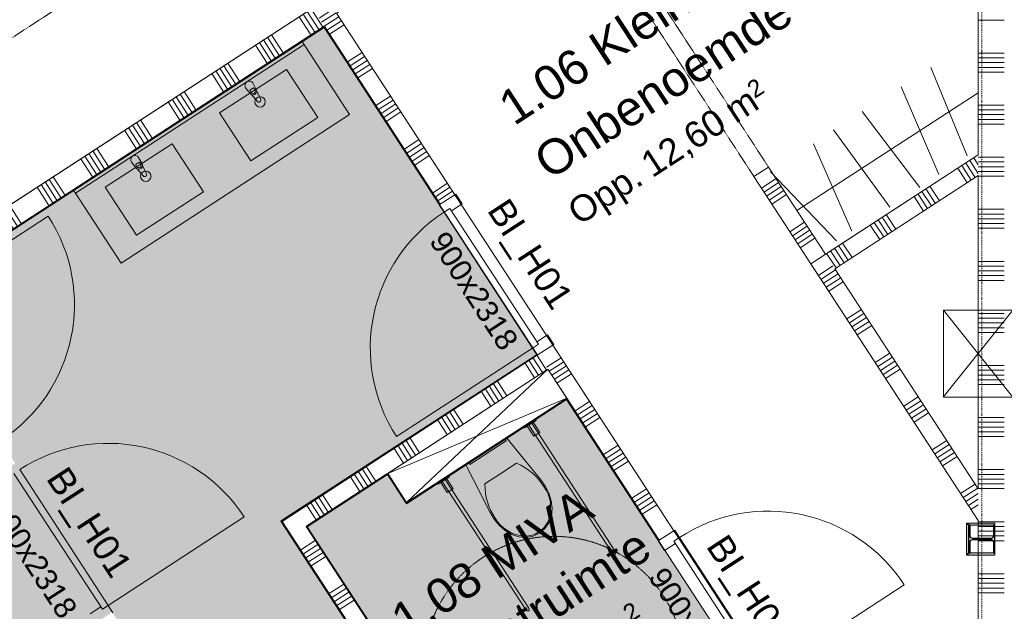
# Model space of a CAD drawing. Extents: x 0 to 92550, y 0 to 59400.
# Tile 13 of 87: x 22701 to 28369, y 22184 to 25592. Entities that reach past the tile are written whole.
import ezdxf
from ezdxf.xclip import XClip

# ---------------------------------------------------------------- set-up
doc = ezdxf.new("R2010")
doc.units = 0
doc.header["$MEASUREMENT"] = 0
doc.header["$XCLIPFRAME"] = 0
for name, pattern in [('Streep-punt fijn', [1251.000023, 626.000023, -312.5, 0, -312.5]), ('Streeplijn fijn', [234.119993, 155.999994, -78.119999]), ('Wipeout_Contour', [100000, 0, -100000])]:
    doc.linetypes.add(name, pattern=pattern)
for name, color, linetype in [('ZZ 21 Buitenwand spouwblad baksteen', 7, 'Continuous'), ('ZZ 22 Binnenwand metal stud', 7, 'Continuous'), ('ZZ 28 HDC staalconstructies', 7, 'Continuous'), ('ZZ 42 Aftimmerwerk algemeen', 7, 'Continuous'), ('ZZ 42 Binnenwandafwerking wandtegelwerk', 7, 'Continuous'), ('ZZ 61 Elektra', 7, 'Continuous'), ('ZZ 72 Vaste inrichting', 7, 'Continuous'), ('ZZ 74 Sanitair', 7, 'Continuous'), ('ZZ A Stramien', 7, 'Continuous'), ('ZZ Aankleding 2D tek', 7, 'Continuous'), ('ZZ Zone Gebruiksruimten', 7, 'Continuous')]:
    doc.layers.add(name, color=color, linetype=linetype)
doc.styles.add('GENERATED_STYLE_1', font='arial.ttf')

# ---------------------------------------------------------------- blocks, each defined once
blk = doc.blocks.new('*X74')
at = {"layer": 'ZZ 22 Binnenwand metal stud', "color": 7, "linetype": 'Continuous', "lineweight": 5, "ltscale": 0.01}
for p, q in [((28368.9, 25590.3), (28218.9, 25590.3)), ((28368.9, 25400), (28218.9, 25400)), ((28368.9, 25372.6), (28218.9, 25372.6)), ((28368.9, 25345.1), (28218.9, 25345.1)), ((28368.9, 25317.7), (28218.9, 25317.7)), ((28368.9, 25290.3), (28218.9, 25290.3)), ((28368.9, 25100), (28218.9, 25100)), ((28368.9, 25072.6), (28218.9, 25072.6)), ((28368.9, 25045.1), (28218.9, 25045.1)), ((28368.9, 25017.7), (28218.9, 25017.7)), ((28368.9, 24990.3), (28218.9, 24990.3)), ((28368.9, 24800), (28218.9, 24800)), ((28368.9, 24772.6), (28218.9, 24772.6)), ((28368.9, 24745.1), (28218.9, 24745.1)), ((28368.9, 24717.7), (28218.9, 24717.7)), ((28368.9, 24690.3), (28218.9, 24690.3)), ((28368.9, 24500), (28218.9, 24500)), ((28368.9, 24472.6), (28218.9, 24472.6)), ((28368.9, 24445.1), (28218.9, 24445.1)), ((28368.9, 24417.7), (28218.9, 24417.7)), ((28368.9, 24390.3), (28218.9, 24390.3)), ((28368.9, 24200), (28218.9, 24200)), ((28368.9, 24172.6), (28218.9, 24172.6)), ((28368.9, 24145.1), (28218.9, 24145.1)), ((28368.9, 24117.7), (28218.9, 24117.7)), ((28368.9, 24090.3), (28218.9, 24090.3)), ((28368.9, 23900), (28218.9, 23900)), ((28368.9, 23872.6), (28218.9, 23872.6)), ((28368.9, 23845.1), (28218.9, 23845.1)), ((28368.9, 23817.7), (28218.9, 23817.7)), ((28368.9, 23790.3), (28218.9, 23790.3)), ((28368.9, 23600), (28218.9, 23600)), ((28368.9, 23572.6), (28218.9, 23572.6)), ((28368.9, 23545.1), (28218.9, 23545.1)), ((28368.9, 23517.7), (28218.9, 23517.7)), ((28368.9, 23490.3), (28218.9, 23490.3)), ((28368.9, 23300), (28218.9, 23300)), ((28368.9, 23272.6), (28218.9, 23272.6)), ((28368.9, 23245.1), (28218.9, 23245.1)), ((28368.9, 23217.7), (28218.9, 23217.7)), ((28368.9, 23190.3), (28218.9, 23190.3)), ((28368.9, 23000), (28218.9, 23000)), ((28368.9, 22972.6), (28218.9, 22972.6)), ((28368.9, 22945.1), (28218.9, 22945.1)), ((28368.9, 22917.7), (28218.9, 22917.7)), ((28368.9, 22890.3), (28218.9, 22890.3)), ((28368.9, 22700), (28218.9, 22700)), ((28368.9, 22672.6), (28218.9, 22672.6)), ((28368.9, 22645.1), (28218.9, 22645.1)), ((28368.9, 22617.7), (28218.9, 22617.7)), ((28368.9, 22590.3), (28218.9, 22590.3)), ((28368.9, 22400), (28218.9, 22400)), ((28368.9, 22372.6), (28218.9, 22372.6)), ((28368.9, 22345.1), (28218.9, 22345.1)), ((28368.9, 22317.7), (28218.9, 22317.7)), ((28368.9, 22290.3), (28218.9, 22290.3))]:
    blk.add_line(p, q, dxfattribs=at)
blk = doc.blocks.new('*X87')
at = {"layer": 'ZZ 22 Binnenwand metal stud', "color": 7, "linetype": 'Continuous', "lineweight": 5, "ltscale": 0.01}
for p, q in [((23606, 26857.7), (23689.8, 26912.2)), ((23620.9, 26834.7), (23704.7, 26889.3)), ((23635.9, 26811.7), (23719.7, 26866.3)), ((23650.9, 26788.7), (23734.7, 26843.3)), ((23665.8, 26765.7), (23749.6, 26820.3)), ((23769.7, 26606.3), (23853.5, 26660.8)), ((23784.6, 26583.3), (23868.4, 26637.9)), ((23799.6, 26560.3), (23883.4, 26614.9)), ((23814.6, 26537.3), (23898.4, 26591.9)), ((23829.5, 26514.3), (23913.3, 26568.9)), ((23933.4, 26354.9), (24017.2, 26409.5)), ((23948.3, 26331.9), (24032.1, 26386.5)), ((23963.3, 26308.9), (24047.1, 26363.5)), ((23978.3, 26285.9), (24062.1, 26340.5)), ((23993.2, 26262.9), (24077, 26317.5)), ((24097.1, 26103.5), (24180.9, 26158.1)), ((24112, 26080.5), (24195.8, 26135.1)), ((24127, 26057.5), (24210.8, 26112.1)), ((24142, 26034.5), (24225.8, 26089.1)), ((24157, 26011.5), (24240.7, 26066.1)), ((24260.8, 25852.1), (24344.6, 25906.7)), ((24275.7, 25829.1), (24359.5, 25883.7)), ((24290.7, 25806.1), (24374.5, 25860.7)), ((24305.7, 25783.1), (24389.5, 25837.7)), ((24320.7, 25760.1), (24404.5, 25814.7)), ((24424.5, 25600.7), (24508.3, 25655.3)), ((24439.5, 25577.7), (24523.2, 25632.3)), ((24454.4, 25554.7), (24538.2, 25609.3)), ((24469.4, 25531.7), (24553.2, 25586.3)), ((24484.4, 25508.7), (24568.2, 25563.3)), ((24588.2, 25349.3), (24672, 25403.9)), ((24603.2, 25326.3), (24687, 25380.9)), ((24618.1, 25303.3), (24701.9, 25357.9)), ((24633.1, 25280.3), (24716.9, 25334.9)), ((24648.1, 25257.3), (24731.9, 25311.9)), ((24751.9, 25097.9), (24835.7, 25152.5)), ((24766.9, 25074.9), (24850.7, 25129.5)), ((24781.8, 25051.9), (24865.6, 25106.5)), ((24796.8, 25028.9), (24880.6, 25083.5)), ((24811.8, 25005.9), (24895.6, 25060.5)), ((24915.6, 24846.5), (24999.4, 24901.1)), ((24930.6, 24823.5), (25014.4, 24878.1)), ((24945.5, 24800.5), (25029.3, 24855.1)), ((24960.5, 24777.5), (25044.3, 24832.1)), ((24975.5, 24754.5), (25059.3, 24809.1)), ((25079.3, 24595.1), (25163.1, 24649.7)), ((25094.3, 24572.1), (25178.1, 24626.7)), ((25109.2, 24549.1), (25193, 24603.7))]:
    blk.add_line(p, q, dxfattribs=at)
blk = doc.blocks.new('*X88')
at = {"layer": 'ZZ 22 Binnenwand metal stud', "color": 7, "linetype": 'Continuous', "lineweight": 5, "ltscale": 0.01}
for p, q in [((25734.1, 23589.5), (25817.9, 23644.1)), ((25749.1, 23566.5), (25832.9, 23621.1)), ((25764.1, 23543.5), (25847.9, 23598.1)), ((25779, 23520.5), (25862.8, 23575.1)), ((25794, 23497.6), (25877.8, 23552.1)), ((25897.8, 23338.1), (25981.6, 23392.7)), ((25912.8, 23315.1), (25996.6, 23369.7)), ((25927.8, 23292.1), (26011.6, 23346.7)), ((25942.7, 23269.1), (26026.5, 23323.7)), ((25957.7, 23246.2), (26041.5, 23300.7)), ((26061.5, 23086.7), (26145.3, 23141.3)), ((26076.5, 23063.7), (26160.3, 23118.3)), ((26091.5, 23040.7), (26175.3, 23095.3)), ((26106.4, 23017.8), (26190.2, 23072.3)), ((26121.4, 22994.8), (26205.2, 23049.3)), ((26225.2, 22835.3), (26309, 22889.9)), ((26240.2, 22812.3), (26324, 22866.9)), ((26255.2, 22789.3), (26339, 22843.9)), ((26270.2, 22766.4), (26354, 22820.9)), ((26285.1, 22743.4), (26368.9, 22797.9))]:
    blk.add_line(p, q, dxfattribs=at)
blk = doc.blocks.new('*X91')
at = {"layer": 'ZZ 22 Binnenwand metal stud', "color": 7, "linetype": 'Continuous', "lineweight": 5, "ltscale": 0.01}
for p, q in [((25710.9, 23558.8), (25656.3, 23642.6)), ((25733.9, 23573.8), (25679.3, 23657.6)), ((25664.9, 23528.9), (25610.4, 23612.7)), ((25687.9, 23543.9), (25633.4, 23627.7)), ((25436.5, 23380.1), (25382, 23463.9)), ((25459.5, 23395.1), (25405, 23478.9)), ((25482.5, 23410.1), (25427.9, 23493.9)), ((25505.5, 23425.1), (25450.9, 23508.9)), ((25413.5, 23365.2), (25359, 23449)), ((25185.1, 23216.4), (25130.6, 23300.2)), ((25208.1, 23231.4), (25153.6, 23315.2)), ((25231.1, 23246.4), (25176.5, 23330.2)), ((25254.1, 23261.4), (25199.5, 23345.2)), ((25162.1, 23201.5), (25107.6, 23285.3)), ((25002.7, 23097.6), (24948.1, 23181.4)), ((24933.7, 23052.7), (24879.2, 23136.5)), ((24956.7, 23067.7), (24902.2, 23151.5)), ((24979.7, 23082.7), (24925.1, 23166.5)), ((24910.7, 23037.8), (24856.2, 23121.6)), ((24751.3, 22933.9), (24696.7, 23017.7)), ((24659.4, 22874.1), (24604.8, 22957.9)), ((24682.3, 22889), (24627.8, 22972.8)), ((24705.3, 22904), (24650.8, 22987.8)), ((24728.3, 22919), (24673.8, 23002.8)), ((24499.9, 22770.2), (24445.3, 22854)), ((24408, 22710.4), (24353.4, 22794.2)), ((24430.9, 22725.3), (24376.4, 22809.1)), ((24453.9, 22740.3), (24399.4, 22824.1)), ((24476.9, 22755.3), (24422.4, 22839.1))]:
    blk.add_line(p, q, dxfattribs=at)
blk = doc.blocks.new('*X93')
at = {"layer": 'ZZ 22 Binnenwand metal stud', "color": 7, "linetype": 'Continuous', "lineweight": 5, "ltscale": 0.01}
for p, q in [((24402.9, 22591.7), (24319.1, 22537.2)), ((24417.9, 22568.7), (24334.1, 22514.2)), ((24432.9, 22545.7), (24349.1, 22491.2)), ((24447.9, 22522.8), (24364.1, 22468.2)), ((24462.8, 22499.8), (24379, 22445.2)), ((24566.6, 22340.3), (24482.8, 22285.8)), ((24581.6, 22317.3), (24497.8, 22262.8)), ((24596.6, 22294.3), (24512.8, 22239.8)), ((24611.6, 22271.4), (24527.8, 22216.8)), ((24626.5, 22248.4), (24542.7, 22193.8)), ((24730.4, 22088.9), (24646.6, 22034.4)), ((24745.3, 22065.9), (24661.5, 22011.4)), ((24760.3, 22042.9), (24676.5, 21988.4)), ((24775.3, 22020), (24691.5, 21965.4)), ((24790.2, 21997), (24706.4, 21942.4)), ((24894.1, 21837.5), (24810.3, 21783)), ((24909, 21814.5), (24825.2, 21760)), ((24924, 21791.6), (24840.2, 21737)), ((24939, 21768.6), (24855.2, 21714)), ((24953.9, 21745.6), (24870.1, 21691)), ((25057.8, 21586.1), (24974, 21531.6)), ((25072.7, 21563.1), (24988.9, 21508.6)), ((25087.7, 21540.2), (25003.9, 21485.6)), ((25102.7, 21517.2), (25018.9, 21462.6)), ((25117.6, 21494.2), (25033.8, 21439.6)), ((25221.5, 21334.7), (25137.7, 21280.2)), ((25236.4, 21311.7), (25152.6, 21257.2)), ((25251.4, 21288.8), (25167.6, 21234.2)), ((25266.4, 21265.8), (25182.6, 21211.2)), ((25281.3, 21242.8), (25197.6, 21188.2)), ((25385.2, 21083.3), (25301.4, 21028.8)), ((25400.1, 21060.3), (25316.3, 21005.8)), ((25415.1, 21037.4), (25331.3, 20982.8)), ((25430.1, 21014.4), (25346.3, 20959.8)), ((25445.1, 20991.4), (25361.3, 20936.8)), ((25548.9, 20831.9), (25465.1, 20777.4))]:
    blk.add_line(p, q, dxfattribs=at)
blk = doc.blocks.new('*X94')
at = {"layer": 'ZZ 22 Binnenwand metal stud', "color": 7, "linetype": 'Continuous', "lineweight": 5, "ltscale": 0.01}
for p, q in [((28218.9, 24705.6), (28169.5, 24781.5)), ((28218.9, 24755.9), (28192.5, 24796.5)), ((28155.1, 24652.8), (28100.5, 24736.6)), ((28178.1, 24667.8), (28123.5, 24751.6)), ((28201, 24682.7), (28146.5, 24766.5)), ((27949.6, 24519), (27895.1, 24602.8)), ((27972.6, 24534), (27918.1, 24617.8)), ((27995.6, 24549), (27941.1, 24632.8)), ((27903.7, 24489.1), (27849.1, 24572.9)), ((27926.7, 24504.1), (27872.1, 24587.9)), ((27698.2, 24355.3), (27643.7, 24439.1)), ((27721.2, 24370.3), (27666.7, 24454.1)), ((27744.2, 24385.3), (27689.7, 24469.1)), ((27652.3, 24325.4), (27597.7, 24409.2)), ((27675.3, 24340.4), (27620.7, 24424.2)), ((27423.9, 24176.6), (27369.3, 24260.4)), ((27446.9, 24191.6), (27392.3, 24275.4)), ((27469.8, 24206.6), (27415.3, 24290.4)), ((27492.8, 24221.6), (27438.3, 24305.4)), ((27400.9, 24161.7), (27346.3, 24245.5))]:
    blk.add_line(p, q, dxfattribs=at)
blk = doc.blocks.new('*X96')
at = {"layer": 'ZZ 22 Binnenwand metal stud', "color": 7, "linetype": 'Continuous', "lineweight": 5, "ltscale": 0.01}
for p, q in [((27054.9, 24676.6), (26971.1, 24622.1)), ((27069.9, 24653.6), (26986.1, 24599.1)), ((27084.8, 24630.6), (27001, 24576.1)), ((27099.8, 24607.7), (27016, 24553.1)), ((27114.8, 24584.7), (27031, 24530.1)), ((27218.6, 24425.2), (27134.8, 24370.7)), ((27233.6, 24402.2), (27149.8, 24347.7)), ((27248.5, 24379.2), (27164.7, 24324.7)), ((27263.5, 24356.3), (27179.7, 24301.7)), ((27278.5, 24333.3), (27194.7, 24278.7)), ((27382.3, 24173.8), (27298.5, 24119.3)), ((27397.3, 24150.8), (27313.5, 24096.3)), ((27412.2, 24127.8), (27328.4, 24073.3)), ((27427.2, 24104.9), (27343.4, 24050.3)), ((27442.2, 24081.9), (27358.4, 24027.3)), ((27546, 23922.4), (27462.2, 23867.9)), ((27561, 23899.4), (27477.2, 23844.9)), ((27575.9, 23876.4), (27492.1, 23821.9)), ((27590.9, 23853.5), (27507.1, 23798.9)), ((27605.9, 23830.5), (27522.1, 23775.9)), ((27709.7, 23671), (27625.9, 23616.5)), ((27724.7, 23648), (27640.9, 23593.5)), ((27739.6, 23625.1), (27655.8, 23570.5)), ((27754.6, 23602.1), (27670.8, 23547.5)), ((27769.6, 23579.1), (27685.8, 23524.5)), ((27873.4, 23419.6), (27789.6, 23365.1)), ((27888.4, 23396.6), (27804.6, 23342.1)), ((27903.4, 23373.7), (27819.6, 23319.1)), ((27918.3, 23350.7), (27834.5, 23296.1)), ((27933.3, 23327.7), (27849.5, 23273.1)), ((28037.1, 23168.2), (27953.3, 23113.7)), ((28052.1, 23145.2), (27968.3, 23090.7)), ((28067.1, 23122.3), (27983.3, 23067.7)), ((28082, 23099.3), (27998.2, 23044.7)), ((28097, 23076.3), (28013.2, 23021.7)), ((28200.8, 22916.8), (28117, 22862.3)), ((28215.8, 22893.8), (28132, 22839.3)), ((28218.9, 22863.1), (28147, 22816.3)), ((28218.9, 22830.4), (28161.9, 22793.3)), ((28218.9, 22797.6), (28176.9, 22770.3))]:
    blk.add_line(p, q, dxfattribs=at)
blk = doc.blocks.new('*X162')
at = {"layer": 'ZZ 22 Binnenwand metal stud', "color": 7, "linetype": 'Continuous', "lineweight": 5, "ltscale": 0.01}
for p, q in [((24401.2, 25519.8), (24333, 25624.6)), ((24424.2, 25534.8), (24356, 25639.6)), ((24447.2, 25549.8), (24379, 25654.5)), ((24378.2, 25504.9), (24310, 25609.6)), ((24218.8, 25401), (24150.6, 25505.8)), ((24149.8, 25356.1), (24081.6, 25460.9)), ((24172.8, 25371.1), (24104.6, 25475.9)), ((24195.8, 25386.1), (24127.6, 25490.8)), ((24126.8, 25341.2), (24058.6, 25445.9)), ((23967.4, 25237.3), (23899.2, 25342.1)), ((23875.4, 25177.5), (23807.2, 25282.2)), ((23898.4, 25192.4), (23830.2, 25297.2)), ((23921.4, 25207.4), (23853.2, 25312.1)), ((23944.4, 25222.4), (23876.2, 25327.1)), ((23693, 25058.7), (23624.8, 25163.4)), ((23716, 25073.6), (23647.8, 25178.4)), ((23624, 25013.8), (23555.8, 25118.5)), ((23647, 25028.7), (23578.8, 25133.5)), ((23670, 25043.7), (23601.8, 25148.4)), ((23441.6, 24895), (23373.4, 24999.7)), ((23464.6, 24909.9), (23396.4, 25014.7)), ((23372.6, 24850), (23304.4, 24954.8)), ((23395.6, 24865), (23327.4, 24969.8)), ((23418.6, 24880), (23350.4, 24984.7)), ((23190.2, 24731.2), (23122, 24836)), ((23213.2, 24746.2), (23145, 24851)), ((23121.2, 24686.3), (23053, 24791.1)), ((23144.2, 24701.3), (23076, 24806.1)), ((23167.2, 24716.3), (23099, 24821)), ((22915.8, 24552.6), (22847.6, 24657.3)), ((22938.8, 24567.5), (22870.6, 24672.3)), ((22961.8, 24582.5), (22893.6, 24687.3)), ((22869.8, 24522.6), (22801.6, 24627.4)), ((22892.8, 24537.6), (22824.6, 24642.4)), ((22664.4, 24388.9), (22596.2, 24493.6)), ((22687.4, 24403.8), (22619.2, 24508.6)), ((22710.4, 24418.8), (22642.2, 24523.6)), ((22618.4, 24358.9), (22550.2, 24463.7)), ((22641.4, 24373.9), (22573.2, 24478.6)), ((22390, 24210.2), (22321.8, 24314.9)), ((22413, 24225.2), (22344.8, 24329.9)), ((22436, 24240.1), (22367.8, 24344.9)), ((22459, 24255.1), (22390.8, 24359.9))]:
    blk.add_line(p, q, dxfattribs=at)
blk = doc.blocks.new('Drawing_1_1', base_point=(5738.9, 6500))
at = {"layer": 'ZZ 42 Binnenwandafwerking wandtegelwerk', "linetype": 'Continuous', "lineweight": 0, "true_color": 0x7f7f7f}
for points in [[(22389.3, 24209.7), (22392, 24205.5), (24453.1, 25547.6), (24450.3, 25551.8)], [(24450.3, 25551.8), (24453.1, 25547.6), (24454.5, 25554.6)], [(24453.1, 25547.6), (24457.3, 25550.4), (24454.5, 25554.6)], [(24457.3, 25550.4), (24453.1, 25547.6), (25118.3, 24526.1), (25122.4, 24528.9)], [(25679.8, 23663.8), (24209.1, 22706.2), (24211.8, 22702), (25682.5, 23659.6)], [(25679.8, 23663.8), (25682.5, 23659.6), (25686.7, 23662.4)], [(24931.3, 22806.5), (25848.9, 23404.1), (25846.2, 23408.2), (24928.6, 22810.7)], [(25850.4, 23411), (25846.2, 23408.2), (25848.9, 23404.1)], [(25848.9, 23404.1), (25853.1, 23406.8), (25850.4, 23411)], [(25853.1, 23406.8), (25848.9, 23404.1), (26378.8, 22590.4), (26383, 22593.1)], [(24357.1, 22671.3), (24818, 22971.4), (24815.3, 22975.6), (24354.4, 22675.5)], [(24819.5, 22978.3), (24815.3, 22975.6), (24818, 22971.4)], [(24818, 22971.4), (24822.2, 22974.1), (24819.5, 22978.3)], [(24818, 22971.4), (24924.4, 22808), (24928.6, 22810.7), (24822.2, 22974.1)], [(24928.6, 22810.7), (24924.4, 22808), (24927.1, 22803.8)], [(24928.6, 22810.7), (24927.1, 22803.8), (24931.3, 22806.5)], [(24204.9, 22703.4), (24211.8, 22702), (24209.1, 22706.2)], [(24211.8, 22702), (24204.9, 22703.4), (24207.6, 22699.2)], [(24211.8, 22702), (24207.6, 22699.2), (25110.7, 21312.4), (25114.9, 21315.1)], [(24354.4, 22675.5), (24350.2, 22672.7), (24357.1, 22671.3)], [(24357.1, 22671.3), (24350.2, 22672.7), (24352.9, 22668.5)], [(25557.6, 20827.7), (24357.1, 22671.3), (24352.9, 22668.5), (25553.4, 20825)]]:
    blk.add_hatch(color=8, dxfattribs=at).paths.add_polyline_path(points)
at = {"layer": 'ZZ Aankleding 2D tek', "linetype": 'Continuous', "lineweight": 0, "true_color": 0xe4e7e8}
for points in [[(21050.8, 23332.2), (21609.6, 22474.1), (22615.2, 23128.9), (22675.2, 23036.7), (21669.6, 22381.9), (22228.4, 21523.8), (23234, 22178.6), (23294, 22086.4), (22174.5, 21357.4), (22296.8, 21169.5), (22243.2, 21134.6), (23015.8, 19948.2), (25110.7, 21312.4), (24204.9, 22703.4), (25679.8, 23663.8), (24453.1, 25547.6), (22056.4, 23987)], [(26940.3, 21728.1), (25848.9, 23404.1), (24927.1, 22803.8), (24818, 22971.4), (24357.1, 22671.3), (25557.6, 20827.7)]]:
    blk.add_hatch(color=254, dxfattribs=at).paths.add_polyline_path(points)
at = {"layer": 'ZZ 22 Binnenwand metal stud', "color": 7, "linetype": 'Streeplijn fijn', "lineweight": 5, "ltscale": 0.01}
for p, q in [((26192.9, 26000.4), (27011.4, 24743.4)), ((26109.1, 25945.8), (26927.6, 24688.8))]:
    blk.add_line(p, q, dxfattribs=at)
at = {"layer": 'ZZ 22 Binnenwand metal stud', "color": 7, "linetype": 'Continuous', "lineweight": 15, "ltscale": 0.01}
for p, q in [((26927.6, 24688.8), (27011.4, 24743.4)), ((26927.6, 24688.8), (27011.4, 24743.4)), ((25206.2, 24583.4), (25122.4, 24528.9)), ((25206.2, 24583.4), (25122.4, 24528.9)), ((25206.2, 24583.4), (25122.4, 24528.9))]:
    blk.add_line(p, q, dxfattribs=at)
at = {"layer": 'ZZ 22 Binnenwand metal stud', "color": 7, "linetype": 'Continuous', "lineweight": 9, "ltscale": 0.01}
for p, q in [((25116.6, 24525), (25212.1, 24587.2)), ((25212.1, 24587.2), (25248.7, 24531.1)), ((25143.9, 24483.1), (25116.6, 24525)), ((25177.4, 24505), (25143.9, 24483.1)), ((25177.4, 24505), (25143.9, 24483.1)), ((25186.7, 24490.7), (25177.4, 24505)), ((25248.7, 24531.1), (25186.7, 24490.7))]:
    blk.add_line(p, q, dxfattribs=at)
at = {"layer": 'ZZ 22 Binnenwand metal stud', "color": 7, "linetype": 'Continuous', "lineweight": 15, "ltscale": 0.01, "flags": 128}
for points in [[(28218.9, 27044.8), (28218.9, 24813.7)], [(25206.2, 24583.4), (24524.7, 25630.1)], [(24454.5, 25554.6), (25122.4, 24528.9)]]:
    blk.add_lwpolyline(points, dxfattribs=at)
at = {"layer": 'ZZ 42 Aftimmerwerk algemeen', "color": 7, "linetype": 'Continuous', "lineweight": 9, "ltscale": 0.01, "flags": 128}
for points in [[(28314.9, 22692), (28314.9, 22680)], [(28314.9, 22508), (28314.9, 22520)]]:
    blk.add_lwpolyline(points, dxfattribs=at)
at = {"layer": 'ZZ 42 Binnenwandafwerking wandtegelwerk', "color": 7, "linetype": 'Continuous', "lineweight": 9, "ltscale": 0.01}
for p, q in [((25118.3, 24526.1), (25122.4, 24528.9)), ((25118.3, 24526.1), (25122.4, 24528.9)), ((25682.5, 23659.6), (25686.7, 23662.4)), ((25682.5, 23659.6), (25686.7, 23662.4)), ((26378.8, 22590.4), (26383, 22593.1)), ((26378.8, 22590.4), (26383, 22593.1))]:
    blk.add_line(p, q, dxfattribs=at)
at = {"layer": 'ZZ 42 Binnenwandafwerking wandtegelwerk', "color": 7, "linetype": 'Continuous', "lineweight": 9, "ltscale": 0.01, "flags": 128}
for points in [[(24454.5, 25554.6), (22385.1, 24207)], [(22392, 24205.5), (24453.1, 25547.6)], [(24453.1, 25547.6), (25118.3, 24526.1)], [(24454.5, 25554.6), (24457.3, 25550.4)], [(25122.4, 24528.9), (24457.3, 25550.4)], [(25679.8, 23663.8), (24209.1, 22706.2)], [(24211.8, 22702), (25686.7, 23662.4)], [(25846.2, 23408.2), (24928.6, 22810.7)], [(25850.4, 23411), (25846.2, 23408.2)], [(26383, 22593.1), (25850.4, 23411)], [(24927.1, 22803.8), (25848.9, 23404.1)], [(25848.9, 23404.1), (26378.8, 22590.4)], [(24815.3, 22975.6), (24354.4, 22675.5)], [(24357.1, 22671.3), (24818, 22971.4)], [(24819.5, 22978.3), (24815.3, 22975.6)], [(24818, 22971.4), (24924.4, 22808)], [(24928.6, 22810.7), (24819.5, 22978.3)], [(24927.1, 22803.8), (24924.4, 22808)], [(24204.9, 22703.4), (24209.1, 22706.2)], [(24204.9, 22703.4), (25110.7, 21312.4)], [(25114.9, 21315.1), (24211.8, 22702)], [(24350.2, 22672.7), (24354.4, 22675.5)], [(24350.2, 22672.7), (25556.1, 20820.8)], [(25557.6, 20827.7), (24357.1, 22671.3)]]:
    blk.add_lwpolyline(points, dxfattribs=at)
at = {"layer": 'ZZ 72 Vaste inrichting', "color": 7, "linetype": 'Continuous', "lineweight": 9, "ltscale": 0.01}
for p, q in [((28155.6, 24808.1), (27946.9, 25317)), ((28218.9, 25171.7), (27175.1, 24492)), ((27992.5, 24700.9), (27774.8, 25205.9)), ((27882, 24624.9), (27550.2, 25063.6)), ((27710.5, 24513), (27386.4, 24957.3))]:
    blk.add_line(p, q, dxfattribs=at)
at = {"layer": 'ZZ 72 Vaste inrichting', "color": 174, "linetype": 'Streeplijn fijn', "lineweight": 5, "ltscale": 0.01, "true_color": 0x0000aa, "flags": 128}
blk.add_lwpolyline([(23949.8, 26329.7), (20371.5, 23999.6)], dxfattribs=at)
at = {"layer": 'ZZ 74 Sanitair', "color": 7, "linetype": 'Continuous', "lineweight": 9, "ltscale": 0.01}
for p, q in [((23011.7, 24609.1), (24327.4, 25465.8)), ((23022.6, 24592.3), (24338.3, 25449)), ((24600.2, 25046.8), (24327.4, 25465.8)), ((24237.6, 25305.9), (23852.1, 25054.9)), ((24417.6, 25029.3), (24237.6, 25305.9)), ((24025.2, 25185.6), (24048, 25200.4)), ((24033.3, 25173.1), (24025.2, 25185.6)), ((24048, 25200.4), (24056.1, 25188)), ((23852.1, 25054.9), (24032.2, 24778.3)), ((24032.2, 24778.3), (24417.6, 25029.3)), ((23579.7, 24877.5), (23194.3, 24626.5)), ((23759.8, 24601), (23579.7, 24877.5)), ((23367.4, 24757.2), (23390.2, 24772.1)), ((23390.2, 24772.1), (23398.3, 24759.6)), ((23375.5, 24744.8), (23367.4, 24757.2)), ((25741.2, 23578.6), (24928.6, 22810.7)), ((25850.4, 23411), (24819.5, 22978.3))]:
    blk.add_line(p, q, dxfattribs=at)
at = {"layer": 'ZZ 74 Sanitair', "color": 7, "linetype": 'Continuous', "lineweight": 9, "ltscale": 0.01, "flags": 128}
for points in [[(24002.1, 25200.3), (24028.3, 25167.3, 0.12102), (24036.2, 25161.1), (24070.7, 25120.4, 0.882566), (24089.3, 25132.5), (24065.9, 25180.4, 0.12102), (24063.5, 25190.2), (24044, 25227.5, 1)], [(23344.2, 24771.9), (23370.5, 24738.9, 0.12102), (23378.4, 24732.7), (23412.9, 24692, 0.882566), (23431.5, 24704.1), (23408.1, 24752.1, 0.12102), (23405.7, 24761.8), (23386.1, 24799.2, 1)]]:
    blk.add_lwpolyline(points, format="xyb", close=True, dxfattribs=at)
for points in [[(25850.4, 23411), (24928.6, 22810.7), (24819.5, 22978.3), (25741.2, 23578.6)], [(25494.2, 23179.1), (25502.4, 23166.5), (25292.9, 23030.1), (25284.7, 23042.6)]]:
    blk.add_lwpolyline(points, close=True, dxfattribs=at)
at = {"layer": 'ZZ 74 Sanitair', "color": 7, "linetype": 'Continuous', "lineweight": 9, "ltscale": 0.01}
for centre in [(24085.2, 25118.4), (23427.3, 24690.1)]:
    blk.add_circle(centre, 30, dxfattribs=at)
for centre, radius, start, end in [((24044.7, 25180.6), 13.6, 213.0715, 33.0715), ((24044.9, 25180.3), 21.1, 245.8425, 0.3005), ((23386.9, 24752.2), 13.6, 213.0715, 33.0715), ((23387, 24752), 21.1, 245.8425, 0.3005)]:
    blk.add_arc(centre, radius, start, end, dxfattribs=at)
at = {"layer": 'ZZ Zone Gebruiksruimten', "color": 255, "linetype": 'Continuous', "lineweight": 0, "ltscale": 0.01, "flags": 128}
for points in [[(17000, 39659.4), (12206.7, 36538.1), (14763.8, 32611.2), (14833.4, 32656.5), (20245.5, 24345.3), (20175.9, 24300), (20808.1, 23329.2), (28218.9, 28155), (34488.9, 28155), (34488.9, 35720), (20523.9, 35720), (20523.9, 36470), (18473.9, 36470), (18473.9, 38530), (17735.5, 38530)], [(27765.8, 27740.6), (24524.7, 25630.1), (27031, 21781.2), (28218.9, 21781.2), (28218.9, 22705.9), (27255, 24186), (28218.9, 24813.7), (28218.9, 27044.8)], [(21050.8, 23332.2), (22288.4, 21431.6), (22120.8, 21322.5), (23015.8, 19948.2), (25110.7, 21312.4), (24204.9, 22703.4), (25679.8, 23663.8), (24453.1, 25547.6)], [(24818, 22971.4), (24357.1, 22671.3), (25557.6, 20827.7), (26940.3, 21728.1), (25848.9, 23404.1), (24927.1, 22803.8)]]:
    blk.add_lwpolyline(points, close=True, dxfattribs=at)
at = {"layer": 'ZZ 72 Vaste inrichting', "color": 7, "linetype": 'Continuous', "lineweight": 25, "ltscale": 0.01}
blk.add_blockref('*X87', (0, 0), dxfattribs=at)
at = {"layer": 'ZZ Zone Gebruiksruimten', "color": 7, "linetype": 'Continuous', "lineweight": 5, "attachment_point": 1, "rotation": 33.0715, "style": 'GENERATED_STYLE_1'}
for s, insert, char_height in [('\\A1;{\\pql;\\pt0;\\fArial|b0|i0|c0|p0;\\W1.000000;1.06 Kleine garderobe}', (25437.7, 25145.1), 200), ('\\A1;{\\pql;\\pt0;\\fArial|b0|i0|c0|p0;\\W1.000000;Onbenoemde ruimte}', (25641.3, 24832.3), 200), ('\\A1;{\\pql;\\fArial|b0|i0|c0|p0;\\W1.000000;2}', (26877, 25218.9), 100), ('\\A1;{\\pql;\\fArial|b0|i0|c0|p0;\\W1.000000; m}', (26691.7, 25084.6), 150), ('\\A1;{\\pql;\\fArial|b0|i0|c0|p0;\\W1.000000;12,60}', (26260.4, 24803.7), 150)]:
    blk.add_mtext(s, dxfattribs=dict(at, insert=insert, char_height=char_height))
at = {"color": 254, "linetype": 'Wipeout_Contour', "lineweight": 0, "ltscale": 123479.053426}
blk.add_wipeout([(19705, 24380), (19688.2, 24369.1), (28231.8, 11249), (28255.7, 11249)], dxfattribs=at).dxf.layer = 'ZZ 21 Buitenwand spouwblad baksteen'
at = {"color": 254, "linetype": 'Wipeout_Contour', "lineweight": 0, "ltscale": 123599.809878}
blk.add_wipeout([(19746.9, 24407.3), (19705, 24380), (28223.1, 11299), (28282.8, 11299)], dxfattribs=at).dxf.layer = 'ZZ 21 Buitenwand spouwblad baksteen'
at = {"layer": 'ZZ 28 HDC staalconstructies', "linetype": 'Continuous', "lineweight": 0, "true_color": 0x000000}
h = blk.add_hatch(dxfattribs=at)
h.set_pattern_fill('515_Staal_0001', color=18, style=0, pattern_type=2)
h.set_pattern_definition([(225, (28162.87, 22680), (-159.1, 159.1), []), (225, (28109.83, 22733.03), (-159.1, 159.1), [])])
h.paths.add_polyline_path([(28305.9, 22582), (28305.9, 22520), (28314.9, 22520), (28314.9, 22680), (28305.9, 22680), (28305.9, 22618, -0.414214), (28290.9, 22603), (28186.9, 22603, -0.414214), (28171.9, 22618), (28171.9, 22680), (28162.9, 22680), (28162.9, 22520), (28171.9, 22520), (28171.9, 22582, -0.414214), (28186.9, 22597), (28290.9, 22597, -0.414214)])
at = {"layer": 'ZZ 42 Aftimmerwerk algemeen', "linetype": 'Continuous', "lineweight": 0, "true_color": 0x7f7f7f}
for points in [[(28162.9, 22692), (28150.9, 22692), (28162.9, 22680)], [(28162.9, 22680), (28150.9, 22692), (28150.9, 22680)], [(28162.9, 22520), (28162.9, 22680), (28150.9, 22680), (28150.9, 22520)], [(28162.9, 22680), (28314.9, 22680), (28314.9, 22692), (28162.9, 22692)], [(28162.9, 22520), (28150.9, 22508), (28162.9, 22508)], [(28150.9, 22520), (28150.9, 22508), (28162.9, 22520)], [(28162.9, 22508), (28314.9, 22508), (28314.9, 22520), (28162.9, 22520)]]:
    blk.add_hatch(color=8, dxfattribs=at).paths.add_polyline_path(points)
at = {"layer": 'ZZ 22 Binnenwand metal stud', "color": 7, "linetype": 'Continuous', "lineweight": 9, "ltscale": 0.01}
for p, q in [((25687, 23722.3), (25177.4, 24505)), ((22082.6, 23950.4), (22865.3, 24460)), ((25143.9, 24483.1), (25653.5, 23700.5)), ((25677.8, 23736.5), (25739.8, 23776.9)), ((25739.8, 23776.9), (25776.3, 23720.8)), ((25653.5, 23700.5), (24870.8, 23190.8)), ((25653.5, 23700.5), (25687, 23722.3)), ((25653.5, 23700.5), (25687, 23722.3)), ((25680.8, 23658.6), (25653.5, 23700.5)), ((25687, 23722.3), (25677.8, 23736.5)), ((25776.3, 23720.8), (25680.8, 23658.6)), ((23177.6, 22195.6), (22667.9, 22978.3)), ((22701.4, 23000.1), (23211.1, 22217.4)), ((23211.1, 22217.4), (23993.8, 22727.1)), ((26472.6, 22651.5), (26377.1, 22589.3)), ((26499.9, 22609.6), (26472.6, 22651.5)), ((26377.1, 22589.3), (26413.7, 22533.1)), ((26413.7, 22533.1), (26475.7, 22573.5)), ((26466.4, 22587.8), (26499.9, 22609.6)), ((26466.4, 22587.8), (26499.9, 22609.6)), ((26475.7, 22573.5), (26466.4, 22587.8)), ((26976.1, 21805.1), (26466.4, 22587.8)), ((26499.9, 22609.6), (27009.6, 21826.9)), ((27009.6, 21826.9), (27792.3, 22336.6)), ((23211.1, 22217.4), (23177.6, 22195.6)), ((23211.1, 22217.4), (23177.6, 22195.6)), ((23238.4, 22175.5), (23211.1, 22217.4)), ((23168.3, 22209.8), (23106.3, 22169.4)), ((23177.6, 22195.6), (23168.3, 22209.8))]:
    blk.add_line(p, q, dxfattribs=at)
at = {"layer": 'ZZ 22 Binnenwand metal stud', "color": 7, "linetype": 'Continuous', "lineweight": 15, "ltscale": 0.01}
for p, q in [((25770.5, 23716.9), (25686.7, 23662.4)), ((25770.5, 23716.9), (25686.7, 23662.4)), ((25770.5, 23716.9), (25686.7, 23662.4)), ((26466.8, 22647.7), (26383, 22593.1)), ((26466.8, 22647.7), (26383, 22593.1)), ((26466.8, 22647.7), (26383, 22593.1))]:
    blk.add_line(p, q, dxfattribs=at)
at = {"layer": 'ZZ 22 Binnenwand metal stud', "color": 7, "linetype": 'Continuous', "lineweight": 15, "ltscale": 0.01, "flags": 128}
for points in [[(24386.3, 25659.3), (22316.9, 24311.7)], [(22385.1, 24207), (24454.5, 25554.6)], [(28218.9, 24813.7), (27338.8, 24240.6)], [(27338.8, 24240.6), (27011.4, 24743.4)], [(26927.6, 24688.8), (28218.9, 22705.9)], [(27393.4, 24156.8), (28218.9, 24694.3)], [(28218.9, 24694.3), (28218.9, 22889.1)], [(28218.9, 22889.1), (27393.4, 24156.8)], [(26466.8, 22647.7), (25770.5, 23716.9)], [(25686.7, 23662.4), (24211.8, 22702)], [(24350.2, 22672.7), (25741.2, 23578.6)], [(25741.2, 23578.6), (26383, 22593.1)], [(24211.8, 22702), (24266.4, 22618.2)], [(25556.1, 20820.8), (24350.2, 22672.7)], [(28218.9, 22705.9), (28218.9, 21781.2)], [(24266.4, 22618.2), (25226.8, 21143.3)]]:
    blk.add_lwpolyline(points, dxfattribs=at)
at = {"layer": 'ZZ 22 Binnenwand metal stud', "color": 7, "linetype": 'Continuous', "lineweight": 9, "ltscale": 0.01}
for centre, start, end in [((22082.6, 23950.4), 303.0715, 33.0715), ((25653.5, 23700.5), 123.0715, 213.0715), ((23211.1, 22217.4), 33.0715, 123.0715), ((27009.6, 21826.9), 33.0715, 123.0715)]:
    blk.add_arc(centre, 934, start, end, dxfattribs=at)
at = {"layer": 'ZZ 28 HDC staalconstructies', "color": 7, "linetype": 'Continuous', "lineweight": 25, "ltscale": 0.01, "flags": 128}
blk.add_lwpolyline([(28305.9, 22582), (28305.9, 22520), (28314.9, 22520), (28314.9, 22680), (28305.9, 22680), (28305.9, 22618, -0.414214), (28290.9, 22603), (28186.9, 22603, -0.414214), (28171.9, 22618), (28171.9, 22680), (28162.9, 22680), (28162.9, 22520), (28171.9, 22520), (28171.9, 22582, -0.414214), (28186.9, 22597), (28290.9, 22597, -0.414214)], format="xyb", close=True, dxfattribs=at)
at = {"layer": 'ZZ 42 Aftimmerwerk algemeen', "color": 7, "linetype": 'Continuous', "lineweight": 9, "ltscale": 0.01, "flags": 128}
for points in [[(28150.9, 22692), (28162.9, 22692)], [(28150.9, 22692), (28150.9, 22508)], [(28314.9, 22692), (28162.9, 22692)], [(28162.9, 22520), (28162.9, 22680)], [(28162.9, 22680), (28314.9, 22680)], [(28150.9, 22508), (28162.9, 22508)], [(28314.9, 22520), (28162.9, 22520)], [(28162.9, 22508), (28314.9, 22508)]]:
    blk.add_lwpolyline(points, dxfattribs=at)
at = {"layer": 'ZZ 61 Elektra', "color": 7, "linetype": 'Continuous', "lineweight": 5, "ltscale": 0.01, "flags": 128}
for points in [[(28017.8, 23418.3), (28417.8, 23917.8)], [(28417.9, 23418.3), (28017.9, 23917.8), (28017.9, 23418.3), (28417.9, 23418.3), (28417.9, 23917.8), (28017.9, 23917.8), (28417.9, 23917.8), (28417.9, 23418.3), (28017.9, 23418.3), (28017.9, 23917.8)]]:
    blk.add_lwpolyline(points, dxfattribs=at)
blk.add_lwpolyline([(28417.9, 23917.8), (28017.9, 23917.8), (28017.9, 23418.3), (28417.9, 23418.3)], close=True, dxfattribs=at)
at = {"layer": 'ZZ 72 Vaste inrichting', "color": 7, "linetype": 'Continuous', "lineweight": 9, "ltscale": 0.01}
for p, q in [((27492, 24374.4), (27269.7, 24877.5)), ((27403.6, 24318.3), (27023, 24715.4))]:
    blk.add_line(p, q, dxfattribs=at)
at = {"layer": 'ZZ 74 Sanitair', "color": 7, "linetype": 'Continuous', "lineweight": 9, "ltscale": 0.01}
for p, q in [((23284.6, 24190.1), (24600.2, 25046.8)), ((23284.6, 24190.1), (23011.7, 24609.1)), ((23194.3, 24626.5), (23374.3, 24350)), ((23374.3, 24350), (23759.8, 24601)), ((25470.7, 22977), (25561.9, 23036.5)), ((25379.4, 22917.6), (25470.7, 22977))]:
    blk.add_line(p, q, dxfattribs=at)
at = {"layer": 'ZZ 74 Sanitair', "color": 7, "linetype": 'Continuous', "lineweight": 9, "ltscale": 0.01, "flags": 128}
for points in [[(25673.6, 23283.9), (25606.5, 23240.3), (25603.8, 23244.4), (25670.8, 23288.1)], [(25656.8, 23273), (25695, 23214.3), (25661.5, 23192.5), (25623.3, 23251.2)], [(25746.5, 22863.9), (25759.9, 22820.7), (25766.3, 22775.9), (25762.6, 22734.6), (25748.6, 22695.7), (25725, 22661.6), (25693.6, 22634.7), (25656.2, 22616.8), (25615.6, 22609.1), (25574.3, 22612), (25535.1, 22625.3), (25496.7, 22649.3), (25462.6, 22679), (25433.4, 22713.7), (25410.1, 22752.4), (25269.9, 23027), (25506.2, 23180.9), (25700.6, 22941.6), (25726.6, 22904.6)], [(25175, 22959.2), (25107.9, 22915.6), (25105.2, 22919.8), (25172.2, 22963.4)], [(25158.2, 22948.3), (25196.4, 22889.7), (25162.9, 22867.8), (25124.7, 22926.5)]]:
    blk.add_lwpolyline(points, close=True, dxfattribs=at)
for points in [[(25648.4, 23267.5), (25631.7, 23256.6), (26114.6, 22515, 1), (26131.4, 22525.9)], [(25149.8, 22942.9), (25133.1, 22931.9), (25616, 22190.3, 1), (25632.8, 22201.2)]]:
    blk.add_lwpolyline(points, format="xyb", close=True, dxfattribs=at)
at = {"layer": 'ZZ 74 Sanitair', "color": 7, "linetype": 'Continuous', "lineweight": 9, "ltscale": 0.01}
for centre, major_axis, start_param, end_param in [((25357, 22678.6), (356.4, 232.1), 6.259569, 6.81259), ((25789.5, 22960.3), (356.4, 232.1), 2.61219, 3.165211), ((25509.9, 22752.8), (215.3, 140.2), 5.438328, 6.338917), ((25659.9, 22850.4), (215.3, 140.2), 3.085865, 3.986454), ((25622.6, 22742.2), (116.1, 75.6), 4.71825, 5.344893), ((25624, 22743.1), (116.1, 75.6), 4.079884, 4.706528)]:
    blk.add_ellipse(centre, major_axis=major_axis, ratio=0.875546, start_param=start_param, end_param=end_param, dxfattribs=at)
at = {"layer": 'ZZ A Stramien', "color": 7, "linetype": 'Streep-punt fijn', "lineweight": 9, "ltscale": 0.01}
blk.add_line((28238.9, 6500), (28238.9, 52900), dxfattribs=at)
at = {"layer": 'ZZ Aankleding 2D tek', "color": 7, "linetype": 'Streeplijn fijn', "lineweight": 5, "ltscale": 0.01}
blk.add_circle((25776.8, 21865.5), 750, dxfattribs=at)
at = {"layer": 'ZZ 72 Vaste inrichting', "color": 7, "linetype": 'Continuous', "lineweight": 25, "ltscale": 0.01}
for name in ['*X74', '*X162', '*X94', '*X96', '*X91', '*X88', '*X93']:
    blk.add_blockref(name, (0, 0), dxfattribs=at)
at = {"layer": 'ZZ 22 Binnenwand metal stud', "color": 7, "linetype": 'Continuous', "lineweight": 5, "attachment_point": 7, "rotation": 303.0715, "style": 'GENERATED_STYLE_1'}
for s, insert, char_height in [('\\A1;{\\pql;\\fArial|b0|i0|c0|p0;\\W1.000000;BI_H01}', (25351.9, 24470.7), 150), ('\\A1;{\\pql;\\fArial|b0|i0|c0|p0;\\W1.000000;900x2318}', (25053.6, 24316.4), 125), ('\\A1;{\\pql;\\fArial|b0|i0|c0|p0;\\W1.000000;BI_H01}', (22813.9, 22925.5), 150), ('\\A1;{\\pql;\\fArial|b0|i0|c0|p0;\\W1.000000;900x2318}', (22515.7, 22771.2), 125), ('\\A1;{\\pql;\\fArial|b0|i0|c0|p0;\\W1.000000;BI_H01}', (26612.4, 22535), 150), ('\\A1;{\\pql;\\fArial|b0|i0|c0|p0;\\W1.000000;900x2318}', (26314.1, 22380.7), 125)]:
    blk.add_mtext(s, dxfattribs=dict(at, insert=insert, char_height=char_height))
at = {"layer": 'ZZ Zone Gebruiksruimten', "color": 7, "linetype": 'Continuous', "lineweight": 5, "attachment_point": 1, "rotation": 33.0715, "style": 'GENERATED_STYLE_1'}
for s, insert, char_height in [('\\A1;{\\pql;\\pt0;\\fArial|b0|i0|c0|p0;\\W1.000000;Opp. }', (25838.7, 24529.1), 150), ('\\A1;{\\pql;\\pt0;\\fArial|b0|i0|c0|p0;\\W1.000000;}', (25849.2, 22916.3), 200), ('\\A1;{\\pql;\\pt0;\\fArial|b0|i0|c0|p0;\\W1.000000;1.08 MIVA}', (24818.1, 22190.3), 200), ('\\A1;{\\pql;\\pt0;\\fArial|b0|i0|c0|p0;\\W1.000000;Toiletruimte}', (25021.7, 21877.5), 200), ('\\A1;{\\pql;\\pt0;\\fArial|b0|i0|c0|p0;\\W1.000000;}', (26172, 22681.1), 200), ('\\A1;{\\pql;\\fArial|b0|i0|c0|p0;\\W1.000000;2}', (26161.6, 22201.6), 100)]:
    blk.add_mtext(s, dxfattribs=dict(at, insert=insert, char_height=char_height))

msp = doc.modelspace()

# ---------------------------------------------------------------- block references
at = {"color": 7, "linetype": 'Continuous', "lineweight": 25, "ltscale": 0.01}
ref = msp.add_blockref('Drawing_1_1', (5738.9, 6500), dxfattribs=at)
XClip(ref).set_block_clipping_path([(1000, 1000), (66950, 58400)])

doc.saveas('drawing.dxf')
